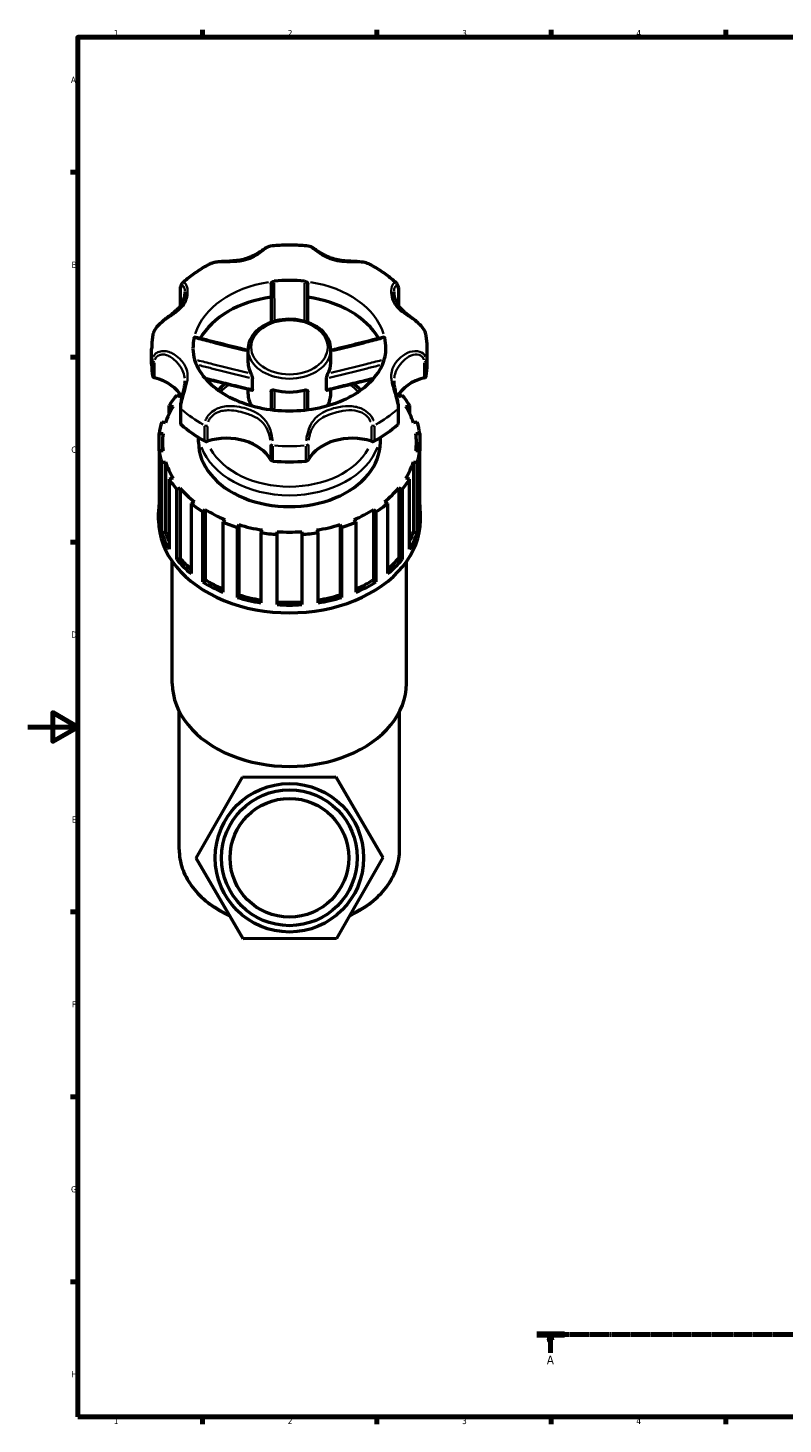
# Model space of a CAD drawing. Header units: millimetres. Extents: x 0 to 908, y -2 to 1069.
# Tile 1 of 6: x 0 to 303, y 17 to 578. Entities that reach past the tile are written whole.
import ezdxf

# ---------------------------------------------------------------- set-up
doc = ezdxf.new("R2010")
doc.units = ezdxf.units.MM
doc.linetypes.add('CHAIN', pattern=[0.7087, 0.4724, -0.0591, 0.1181, -0.0591])
for name, color, linetype, lineweight in [('Border (ISO)', 7, 'Continuous', 70), ('Section Line (ISO)', 7, 'CHAIN', 70), ('Visible (ISO)', 7, 'Continuous', 50), ('Visible Narrow (ISO)', 7, 'Continuous', 35)]:
    doc.layers.add(name, color=color, linetype=linetype, lineweight=lineweight)
doc.styles.add('Label Text (ISO)', font='tahoma.ttf')
doc.styles.add('Note Text (ISO)', font='tahoma.ttf')

# ---------------------------------------------------------------- blocks, each defined once
blk = doc.blocks.new('Borders Default Border')
at = {"layer": 'Border (ISO)'}
for p, q in [((70.08, 574), (70.08, 576.9)), ((140.17, 574), (140.17, 576.9)), ((210.25, 574), (210.25, 576.9)), ((280.33, 574), (280.33, 576.9)), ((20, 519.75), (17.1, 519.75)), ((20, 445.5), (17.1, 445.5)), ((20, 371.25), (17.1, 371.25)), ((20, 222.75), (17.1, 222.75)), ((20, 148.5), (17.1, 148.5)), ((20, 74.25), (17.1, 74.25)), ((70.08, 20), (70.08, 17.1)), ((140.17, 20), (140.17, 17.1)), ((210.25, 20), (210.25, 17.1)), ((280.33, 20), (280.33, 17.1))]:
    blk.add_line(p, q, dxfattribs=at)
at = {"layer": 'Border (ISO)', "flags": 128}
for points in [[(20, 20), (20, 574), (821, 574), (821, 20), (20, 20)], [(0, 297), (20, 297), (10, 302.77), (10, 291.23), (20, 297)]]:
    blk.add_lwpolyline(points, dxfattribs=at)
at = {"layer": 'Border (ISO)', "color": 232, "true_color": 0xca0064, "char_height": 2.5, "attachment_point": 7, "style": 'Note Text (ISO)'}
for s, insert in [('1', (34.48, 574.4)), ('2', (104.37, 574.4)), ('3', (174.43, 574.35)), ('4', (244.42, 574.4)), ('A', (17.29, 555.62)), ('B', (17.59, 481.37)), ('C', (17.43, 407.08)), ('D', (17.43, 332.88)), ('E', (17.64, 258.63)), ('F', (17.7, 184.38)), ('G', (17.31, 110.08)), ('H', (17.44, 35.88)), ('1', (34.48, 17.1)), ('2', (104.37, 17.1)), ('3', (174.43, 17.05)), ('4', (244.42, 17.1))]:
    blk.add_mtext(s, dxfattribs=dict(at, insert=insert))
blk = doc.blocks.new('2dTransSection0')
at = {"layer": 'Section Line (ISO)', "linetype": 'CHAIN'}
blk.add_line((204.42, 53.13), (766.21, 53.13), dxfattribs=at)
at = {"layer": 'Section Line (ISO)', "linetype": 'Continuous', "lineweight": 140}
blk.add_line((204.42, 53.13), (215.51, 53.13), dxfattribs=at)
at = {"layer": 'Section Line (ISO)', "linetype": 'Continuous'}
for p, q in [((209.96, 53.13), (209.46, 50.63)), ((209.46, 50.63), (210.46, 50.63)), ((209.96, 50.63), (209.96, 53.13)), ((210.46, 50.63), (209.96, 53.13)), ((209.96, 45.67), (209.96, 50.63))]:
    blk.add_line(p, q, dxfattribs=at)
at = {"layer": 'Section Line (ISO)', "linetype": 'Continuous', "flags": 128}
blk.add_lwpolyline([(210.46, 50.63), (209.96, 53.13), (209.46, 50.63), (210.46, 50.63)], dxfattribs=at)
at = {"layer": 'Section Line (ISO)'}
blk.add_solid([(210.46, 50.63), (209.96, 53.13), (209.46, 50.63), (210.46, 50.63)], dxfattribs=at)
at = {"layer": 'Section Line (ISO)', "insert": (208.47, 41.13), "char_height": 3.5, "attachment_point": 7, "style": 'Label Text (ISO)'}
blk.add_mtext('A', dxfattribs=at)

msp = doc.modelspace()

# ---------------------------------------------------------------- linework, layer by layer
at = {"layer": 'Visible (ISO)'}
for p, q in [((61.259, 466.293), (61.259, 472.555)), ((148.864, 472.555), (148.864, 466.293)), ((49.711, 442.665), (49.711, 448.927)), ((88.456, 443.229), (88.456, 448.621)), ((121.666, 443.229), (121.666, 448.621)), ((160.411, 442.665), (160.411, 448.927)), ((88.456, 430.705), (88.456, 432.562)), ((90.187, 432.543), (90.187, 436.954)), ((119.936, 432.543), (119.936, 436.954)), ((121.666, 430.705), (121.666, 432.562)), ((56.792, 426.086), (58.299, 425.74)), ((56.792, 422.991), (56.792, 426.086)), ((61.098, 429.624), (59.816, 430.282)), ((150.307, 430.282), (149.025, 429.624)), ((151.823, 425.74), (153.331, 426.086)), ((153.331, 426.086), (153.331, 422.991)), ((61.259, 425.299), (61.259, 419.037)), ((148.864, 419.037), (148.864, 425.299)), ((55.259, 419.122), (53.751, 419.469)), ((156.371, 419.469), (154.864, 419.122)), ((52.71, 414.817), (54.294, 414.817)), ((52.71, 407.859), (52.71, 414.817)), ((54.056, 411.338), (54.056, 407.859)), ((68.53, 411.338), (68.53, 413.261)), ((141.592, 411.338), (141.592, 413.261)), ((155.829, 414.817), (157.413, 414.817)), ((156.066, 411.338), (156.066, 407.859)), ((157.413, 414.817), (157.413, 407.859)), ((54.294, 407.859), (52.71, 407.859)), ((52.71, 407.859), (52.71, 379.68)), ((157.413, 407.859), (155.829, 407.859)), ((157.413, 379.68), (157.413, 407.859)), ((53.751, 403.208), (55.259, 403.554)), ((53.751, 375.028), (53.751, 403.208)), ((55.259, 403.554), (55.259, 375.374)), ((154.864, 403.554), (154.864, 375.374)), ((154.864, 403.554), (156.371, 403.208)), ((156.371, 403.208), (156.371, 375.028)), ((58.299, 396.936), (56.792, 396.59)), ((56.792, 396.59), (56.792, 368.411)), ((59.816, 392.394), (61.098, 393.052)), ((61.098, 393.052), (61.098, 364.873)), ((149.025, 393.052), (149.025, 364.873)), ((149.025, 393.052), (150.307, 392.394)), ((153.331, 396.59), (151.823, 396.936)), ((153.331, 368.411), (153.331, 396.59)), ((59.816, 364.214), (59.816, 392.394)), ((66.882, 387.423), (65.6, 386.765)), ((144.523, 386.765), (143.241, 387.423)), ((150.307, 392.394), (150.307, 364.214)), ((52.479, 380.027), (52.479, 383.158)), ((65.6, 386.765), (65.6, 358.585)), ((70.309, 383.435), (71.241, 384.341)), ((70.309, 355.255), (70.309, 383.435)), ((71.241, 384.341), (71.241, 356.161)), ((138.882, 384.341), (138.882, 356.161)), ((138.882, 384.341), (139.813, 383.435)), ((139.813, 383.435), (139.813, 355.255)), ((144.523, 358.585), (144.523, 386.765)), ((157.644, 380.027), (157.644, 383.158)), ((79.202, 380.251), (78.27, 379.345)), ((78.27, 379.345), (78.27, 351.165)), ((84.205, 377.207), (84.694, 378.272)), ((84.205, 349.027), (84.205, 377.207)), ((84.694, 378.272), (84.694, 350.093)), ((94.053, 376.122), (93.563, 375.057)), ((116.56, 375.057), (116.07, 376.122)), ((125.428, 378.272), (125.428, 350.093)), ((125.428, 378.272), (125.918, 377.207)), ((125.918, 377.207), (125.918, 349.027)), ((131.853, 379.345), (130.921, 380.251)), ((131.853, 351.165), (131.853, 379.345)), ((53.751, 375.028), (55.259, 375.374)), ((93.563, 375.057), (93.563, 346.877)), ((100.141, 374.32), (100.141, 375.44)), ((100.141, 346.14), (100.141, 374.32)), ((109.981, 375.44), (109.981, 374.32)), ((109.981, 374.32), (109.981, 346.14)), ((116.56, 346.877), (116.56, 375.057)), ((154.864, 375.374), (156.371, 375.028)), ((59.816, 364.214), (61.098, 364.873)), ((149.025, 364.873), (150.307, 364.214)), ((58.014, 314.471), (58.014, 363.422)), ((152.109, 314.471), (152.109, 363.422)), ((70.309, 355.255), (71.241, 356.161)), ((138.882, 356.161), (139.813, 355.255)), ((84.205, 349.027), (84.694, 350.093)), ((125.428, 350.093), (125.918, 349.027)), ((60.781, 247.827), (60.781, 303.229)), ((149.341, 247.827), (149.341, 303.229)), ((67.534, 244.357), (86.177, 276.927)), ((86.177, 276.927), (123.704, 277.067)), ((123.704, 277.067), (142.589, 244.637)), ((86.419, 211.927), (67.534, 244.357)), ((142.589, 244.637), (123.946, 212.067)), ((123.946, 212.067), (86.419, 211.927))]:
    msp.add_line(p, q, dxfattribs=at)
for radius in [29.807, 27.267, 23.846]:
    msp.add_circle((105.061, 244.497), radius, dxfattribs=at)
for centre, major_axis, start_param, end_param in [((105.061, 448.927), (-38.745, 0), 4.5547112, 4.8700668), ((62.489, 466.293), (-1.23, 0), 0, 0.0705857), ((105.061, 442.665), (-38.745, 0), 4.9040362, 5.8957875), ((105.061, 442.665), (38.745, 0), 0.3873978, 1.3791491), ((147.634, 466.293), (1.23, 0), 6.2125201, 6.2831853), ((105.061, 448.927), (-38.745, 0), 6.1255075, 6.2831853), ((105.061, 448.927), (38.745, 0), 0, 0.1576778), ((105.061, 443.229), (-16.605, 0), 0, 0.3695748), ((105.061, 443.229), (16.605, 0), 5.9136105, 6.2831853), ((105.061, 442.665), (-55.35, 0), 0, 0.1199383), ((51.33, 438.086), (-1.23, 0), 0.1199383, 1.2086624), ((158.793, 438.086), (1.23, 0), 5.0745229, 6.163247), ((105.061, 442.665), (55.35, 0), 6.163247, 6.2831853), ((44.239, 424.85), (18.786, 0), 0.3543387, 1.2086624), ((105.061, 443.229), (16.605, 0), 4.3428142, 5.0819638), ((165.884, 424.85), (-18.786, 0), 5.0745229, 5.9288438), ((105.061, 411.338), (-52.582, 0), 5.7485711, 5.8753217), ((105.061, 411.338), (-51.005, 0), 5.7362037, 5.7514781), ((105.061, 430.705), (-16.605, 0), 0, 0.4091136), ((105.061, 430.705), (16.605, 0), 5.8740717, 6.2831853), ((105.061, 411.338), (-51.005, 0), 3.6732999, 3.6885743), ((105.061, 411.338), (-52.583, 0), 3.5494562, 3.6762069), ((105.061, 411.338), (-51.005, 0), 5.8724147, 6.0656373), ((105.061, 411.338), (51.005, 0), 0.217548, 0.4107706), ((105.061, 411.338), (-52.582, 0), 6.0627304, 6.189481), ((62.489, 419.037), (-1.23, 0), 0, 0.6654598), ((105.061, 442.665), (55.35, 0), 3.8070525, 4.0469291), ((105.061, 442.665), (55.35, 0), 5.3778488, 5.6177255), ((147.634, 419.037), (1.23, 0), 5.6177255, 6.2831853), ((105.061, 411.338), (52.582, 0), 0.0937043, 0.2204549), ((105.061, 411.338), (-51.005, 0), 6.186574, 6.3797966), ((105.061, 411.338), (-36.531, 0), 0, 3.1415927), ((71.647, 412.561), (1.23, 0), 4.0469291, 5.1356532), ((79.868, 399.657), (18.786, 0), 0.3621339, 1.9940606), ((130.255, 399.657), (-18.786, 0), 4.2891247, 5.9210514), ((138.476, 412.561), (1.23, 0), 4.2891247, 5.3778488), ((105.061, 411.338), (51.005, 0), 6.186574, 6.3797966), ((105.061, 411.338), (-52.582, 0), 0.0937043, 0.2204549), ((98.586, 404.671), (-1.23, 0), 0.3621339, 1.450858), ((105.061, 442.665), (55.35, 0), 4.5924507, 4.8323273), ((111.537, 404.671), (1.23, 0), 4.8323273, 5.9210514), ((105.061, 411.338), (52.582, 0), 6.0627304, 6.189481), ((105.061, 411.338), (-51.005, 0), 0.217548, 0.4107706), ((105.061, 411.338), (51.005, 0), 5.8724147, 6.0656373), ((105.061, 411.338), (52.582, 0), 3.5494562, 3.6762069), ((105.061, 411.338), (51.005, 0), 3.6732999, 3.8665225), ((105.061, 411.338), (51.005, 0), 5.5582555, 5.7514781), ((105.061, 411.338), (52.582, 0), 5.7485711, 5.8753217), ((105.061, 383.158), (-52.583, 0), 6.189481, 6.3768896), ((105.061, 411.338), (52.583, 0), 3.8636155, 3.9903661), ((105.061, 411.338), (51.005, 0), 3.9874591, 4.1806818), ((105.061, 411.338), (51.005, 0), 5.2440962, 5.4373188), ((105.061, 411.338), (52.582, 0), 5.4344118, 5.5611625), ((105.061, 383.158), (52.583, 0), 6.189481, 6.3768896), ((105.061, 380.027), (-52.583, 0), 0, 3.1415927), ((105.061, 411.338), (52.583, 0), 4.1777748, 4.3045254), ((105.061, 411.338), (51.005, 0), 4.3016184, 4.494841), ((105.061, 411.338), (51.005, 0), 4.9299369, 5.1231596), ((105.061, 411.338), (52.583, 0), 5.1202526, 5.2470032), ((105.061, 383.158), (-52.583, 0), 0.2204549, 0.4078636), ((105.061, 383.158), (-51.005, 0), 0.217548, 0.3290147), ((105.061, 411.338), (52.582, 0), 4.491934, 4.6186847), ((105.061, 411.338), (51.005, 0), 4.6157777, 4.8090003), ((105.061, 411.338), (52.582, 0), 4.8060933, 4.9328439), ((105.061, 383.158), (51.005, 0), 5.9541706, 6.0656373), ((105.061, 383.158), (52.583, 0), 5.8753217, 6.0627304), ((105.061, 383.158), (51.005, 0), 3.6732999, 3.8277587), ((105.061, 383.158), (51.005, 0), 5.5970192, 5.7514781), ((105.061, 383.158), (-52.582, 0), 0.5346142, 0.7220229), ((105.061, 383.158), (-52.582, 0), 2.4195698, 2.6069784), ((105.061, 383.158), (-52.582, 0), 0.8487735, 1.0361821), ((105.061, 383.158), (51.005, 0), 3.9874591, 4.15936), ((105.061, 383.158), (51.005, 0), 5.265418, 5.4373188), ((105.061, 383.158), (-52.582, 0), 2.1054105, 2.2928192), ((105.061, 383.158), (-52.583, 0), 1.1629327, 1.3503414), ((105.061, 383.158), (51.005, 0), 4.3016184, 4.4849977), ((105.061, 383.158), (51.005, 0), 4.9397802, 5.1231596), ((105.061, 383.158), (-52.583, 0), 1.7912513, 1.9786599), ((105.061, 383.158), (51.005, 0), 4.6157777, 4.8090003), ((105.061, 383.158), (-52.583, 0), 1.477092, 1.6645006), ((105.061, 314.471), (-47.048, 0), 0, 3.1415927)]:
    msp.add_ellipse(centre, major_axis=major_axis, ratio=0.7071068, start_param=start_param, end_param=end_param, dxfattribs=at)
for points, knots in [([(97.475, 490.111), (97.104, 490.073), (96.796, 489.962), (96.107, 489.66), (95.732, 489.442), (94.926, 488.944), (94.497, 488.661), (93.543, 488.039), (93.013, 487.697), (91.772, 486.946), (91.05, 486.541), (89.516, 485.795), (88.703, 485.458), (87.021, 484.896), (86.152, 484.673), (84.361, 484.333), (83.438, 484.217), (81.55, 484.054), (80.585, 484.007), (78.842, 483.923), (78.07, 483.886), (76.703, 483.778), (76.107, 483.715), (75.028, 483.542), (74.543, 483.44), (73.606, 483.164), (73.154, 482.99), (72.732, 482.763)], [0.571324, 0.571324, 0.571324, 0.571324, 0.7197722, 0.7197722, 0.9158908, 0.9158908, 1.1200967, 1.1200967, 1.3486103, 1.3486103, 1.6332979, 1.6332979, 1.9289972, 1.9289972, 2.2246964, 2.2246964, 2.5203957, 2.5203957, 2.814612, 2.814612, 3.0445803, 3.0445803, 3.2241491, 3.2241491, 3.3762329, 3.3762329, 3.5283167, 3.5283167, 3.5283167, 3.5283167]), ([(112.648, 490.111), (111.642, 490.214), (110.633, 490.296), (108.61, 490.42), (107.597, 490.461), (105.569, 490.502), (104.554, 490.502), (102.526, 490.461), (101.512, 490.42), (99.49, 490.296), (98.481, 490.214), (97.475, 490.111)], [4.56861268, 4.56861268, 4.56861268, 4.56861268, 4.6261232, 4.6261232, 4.68363372, 4.68363372, 4.74114424, 4.74114424, 4.79865476, 4.79865476, 4.85616528, 4.85616528, 4.85616528, 4.85616528]), ([(137.391, 482.763), (136.768, 483.097), (136.082, 483.318), (134.461, 483.677), (133.508, 483.777), (131.934, 483.89), (131.315, 483.921), (129.951, 483.987), (129.207, 484.021), (127.571, 484.132), (126.685, 484.216), (124.907, 484.477), (124.019, 484.66), (122.298, 485.143), (121.465, 485.442), (119.859, 486.139), (119.086, 486.537), (117.61, 487.38), (116.908, 487.826), (115.726, 488.595), (115.232, 488.923), (114.419, 489.424), (114.09, 489.615), (113.417, 489.931), (113.073, 490.067), (112.648, 490.111)], [0.4877697, 0.4877697, 0.4877697, 0.4877697, 0.712097, 0.712097, 0.9983616, 0.9983616, 1.1828916, 1.1828916, 1.4082931, 1.4082931, 1.6873333, 1.6873333, 1.9830328, 1.9830328, 2.2787323, 2.2787323, 2.5744318, 2.5744318, 2.8701313, 2.8701313, 3.1042122, 3.1042122, 3.2744884, 3.2744884, 3.4447645, 3.4447645, 3.4447645, 3.4447645]), ([(72.732, 482.763), (71.949, 482.344), (71.179, 481.908), (69.668, 481.005), (68.927, 480.537), (67.475, 479.57), (66.764, 479.071), (65.376, 478.041), (64.698, 477.511), (63.377, 476.421), (62.735, 475.86), (62.11, 475.285)], [5.36070173, 5.36070173, 5.36070173, 5.36070173, 5.41429543, 5.41429543, 5.46788914, 5.46788914, 5.52148284, 5.52148284, 5.57507654, 5.57507654, 5.62867024, 5.62867024, 5.62867024, 5.62867024]), ([(148.012, 475.285), (147.388, 475.86), (146.745, 476.421), (145.425, 477.511), (144.747, 478.041), (143.359, 479.071), (142.648, 479.57), (141.196, 480.537), (140.455, 481.005), (138.944, 481.908), (138.174, 482.344), (137.391, 482.763)], [3.79610772, 3.79610772, 3.79610772, 3.79610772, 3.84970142, 3.84970142, 3.90329512, 3.90329512, 3.95688882, 3.95688882, 4.01048253, 4.01048253, 4.06407623, 4.06407623, 4.06407623, 4.06407623]), ([(63.025, 471.701), (63.025, 471.292), (62.991, 470.849), (62.835, 469.831), (62.694, 469.25), (62.305, 468.114), (62.058, 467.56), (61.463, 466.5), (61.115, 465.994), (60.313, 465.019), (59.858, 464.55), (58.834, 463.615), (58.265, 463.15), (57.154, 462.289), (56.634, 461.9), (55.658, 461.162), (55.212, 460.822), (54.38, 460.157), (53.996, 459.838), (52.938, 458.901), (52.281, 458.246), (51.216, 456.893), (50.79, 456.205), (50.351, 455.103), (50.238, 454.716), (50.171, 454.324)], [1.2217168, 1.2217168, 1.2217168, 1.2217168, 1.4390081, 1.4390081, 1.7099814, 1.7099814, 1.9809548, 1.9809548, 2.2519281, 2.2519281, 2.5229015, 2.5229015, 2.7938748, 2.7938748, 3.0062977, 3.0062977, 3.1751014, 3.1751014, 3.318367, 3.318367, 3.5763217, 3.5763217, 3.8095243, 3.8095243, 3.9314503, 3.9314503, 3.9314503, 3.9314503]), ([(61.259, 472.555), (61.259, 472.77), (61.267, 472.977), (61.3, 473.378), (61.325, 473.571), (61.395, 473.943), (61.441, 474.122), (61.559, 474.47), (61.633, 474.639), (61.826, 474.971), (61.947, 475.134), (62.11, 475.285)], [0, 0, 0, 0, 0.07854321, 0.07854321, 0.15708642, 0.15708642, 0.23562962, 0.23562962, 0.31417283, 0.31417283, 0.39271604, 0.39271604, 0.39271604, 0.39271604]), ([(97.681, 474.841), (97.681, 474.968), (97.716, 475.098), (97.85, 475.356), (97.95, 475.482), (98.2, 475.699), (98.345, 475.79), (98.581, 475.891), (98.659, 475.918), (98.817, 475.96), (98.897, 475.975), (98.977, 475.984)], [0, 0, 0, 0, 0.0537095, 0.0537095, 0.10958879, 0.10958879, 0.16286706, 0.16286706, 0.18766092, 0.18766092, 0.21209709, 0.21209709, 0.21209709, 0.21209709]), ([(97.681, 474.841), (97.681, 472.28), (97.681, 469.72), (97.681, 464.743), (97.681, 462.326), (97.681, 459.913), (97.681, 459.766), (97.681, 459.619), (97.681, 459.471)], [0.6931869, 0.6931869, 0.6931869, 0.6931869, 1.5426303, 1.5426303, 2.3456317, 2.3456317, 2.3456317, 2.3946767, 2.3946767, 2.3946767, 2.3946767]), ([(111.145, 475.984), (111.297, 475.967), (111.448, 475.928), (111.743, 475.808), (111.883, 475.725), (112.133, 475.523), (112.238, 475.403), (112.355, 475.204), (112.387, 475.131), (112.43, 474.985), (112.441, 474.913), (112.441, 474.841)], [0, 0, 0, 0, 0.0462279, 0.0462279, 0.09650133, 0.09650133, 0.15098193, 0.15098193, 0.18147956, 0.18147956, 0.21171912, 0.21171912, 0.21171912, 0.21171912]), ([(112.441, 459.471), (112.441, 459.599), (112.441, 459.726), (112.441, 459.854), (112.441, 462.162), (112.441, 464.473), (112.441, 469.469), (112.441, 472.155), (112.441, 474.841)], [1.400372, 1.400372, 1.400372, 1.400372, 1.4428309, 1.4428309, 1.4428309, 2.2108738, 2.2108738, 3.1018618, 3.1018618, 3.1018618, 3.1018618]), ([(159.952, 454.324), (159.843, 454.956), (159.616, 455.576), (158.951, 456.832), (158.491, 457.46), (157.419, 458.677), (156.798, 459.259), (155.462, 460.4), (154.746, 460.949), (153.206, 462.114), (152.404, 462.711), (151.181, 463.712), (150.716, 464.123), (149.82, 465.01), (149.401, 465.488), (148.667, 466.488), (148.352, 467.009), (147.824, 468.098), (147.61, 468.666), (147.215, 470.085), (147.098, 470.948), (147.098, 471.701)], [0.0846124, 0.0846124, 0.0846124, 0.0846124, 0.2813928, 0.2813928, 0.5029147, 0.5029147, 0.7402375, 0.7402375, 1.0052969, 1.0052969, 1.3413107, 1.3413107, 1.5812786, 1.5812786, 1.8522509, 1.8522509, 2.1232232, 2.1232232, 2.3941955, 2.3941955, 2.7943354, 2.7943354, 2.7943354, 2.7943354]), ([(148.012, 475.285), (148.176, 475.134), (148.297, 474.971), (148.49, 474.639), (148.563, 474.47), (148.682, 474.122), (148.727, 473.943), (148.798, 473.571), (148.823, 473.378), (148.856, 472.977), (148.864, 472.77), (148.864, 472.555)], [3.62333527, 3.62333527, 3.62333527, 3.62333527, 3.70188103, 3.70188103, 3.7804268, 3.7804268, 3.85897257, 3.85897257, 3.93751833, 3.93751833, 4.0160641, 4.0160641, 4.0160641, 4.0160641]), ([(121.666, 448.621), (121.666, 449.877), (121.397, 451.131), (120.354, 453.528), (119.566, 454.666), (117.536, 456.736), (116.274, 457.658), (113.407, 459.176), (111.796, 459.766), (108.401, 460.548), (106.618, 460.739), (103.058, 460.705), (101.283, 460.479), (97.913, 459.63), (96.319, 459.006), (93.479, 457.411), (92.232, 456.441), (90.239, 454.252), (89.483, 453.037), (88.647, 450.736), (88.456, 449.679), (88.456, 448.621)], [3.1415927, 3.1415927, 3.1415927, 3.1415927, 3.4403399, 3.4403399, 3.7479363, 3.7479363, 4.0695447, 4.0695447, 4.3973955, 4.3973955, 4.7261564, 4.7261564, 5.0548344, 5.0548344, 5.3835937, 5.3835937, 5.7111988, 5.7111988, 6.0315824, 6.0315824, 6.2831853, 6.2831853, 6.2831853, 6.2831853]), ([(50.171, 454.324), (50.11, 453.967), (50.055, 453.61), (49.957, 452.893), (49.914, 452.534), (49.84, 451.814), (49.81, 451.454), (49.761, 450.733), (49.742, 450.372), (49.718, 449.65), (49.711, 449.288), (49.711, 448.927)], [6.16275659, 6.16275659, 6.16275659, 6.16275659, 6.18684233, 6.18684233, 6.21092807, 6.21092807, 6.23501382, 6.23501382, 6.25909956, 6.25909956, 6.28318531, 6.28318531, 6.28318531, 6.28318531]), ([(160.411, 448.927), (160.411, 449.288), (160.405, 449.65), (160.381, 450.372), (160.362, 450.733), (160.313, 451.454), (160.282, 451.814), (160.209, 452.534), (160.166, 452.893), (160.068, 453.61), (160.013, 453.967), (159.952, 454.324)], [3.14159265, 3.14159265, 3.14159265, 3.14159265, 3.1656784, 3.1656784, 3.18976414, 3.18976414, 3.21384989, 3.21384989, 3.23793563, 3.23793563, 3.26202137, 3.26202137, 3.26202137, 3.26202137]), ([(66.316, 448.927), (66.316, 445.938), (67.175, 442.907), (70.588, 437.453), (72.779, 435.055), (78.182, 430.94), (81.273, 429.186), (88.161, 426.386), (91.944, 425.332), (99.854, 424.053), (103.979, 423.829), (112.128, 424.249), (116.15, 424.893), (123.648, 426.953), (127.122, 428.367), (133.186, 431.749), (135.771, 433.716), (139.928, 437.961), (141.456, 440.239), (143.368, 444.656), (143.806, 446.796), (143.806, 448.927)], [0, 0, 0, 0, 0.4165184, 0.4165184, 0.7482839, 0.7482839, 1.0490504, 1.0490504, 1.3458417, 1.3458417, 1.6434853, 1.6434853, 1.941487, 1.941487, 2.2386047, 2.2386047, 2.5360625, 2.5360625, 2.8446266, 2.8446266, 3.1415927, 3.1415927, 3.1415927, 3.1415927]), ([(66.797, 453.229), (66.821, 453.336), (66.846, 453.421), (66.896, 453.545), (66.921, 453.579), (66.946, 453.583), (66.95, 453.583), (66.953, 453.582)], [0, 0, 0, 0, 0.04622759, 0.04622759, 0.09650056, 0.09650056, 0.10387188, 0.10387188, 0.10387188, 0.10387188]), ([(88.456, 448.201), (87.431, 448.449), (86.407, 448.699), (83.845, 449.33), (82.307, 449.711), (79.234, 450.479), (77.698, 450.864), (74.627, 451.638), (73.091, 452.026), (70.022, 452.803), (68.487, 453.192), (66.953, 453.582)], [0.3429211, 0.3429211, 0.3429211, 0.3429211, 0.6685425, 0.6685425, 1.1577746, 1.1577746, 1.6470067, 1.6470067, 2.1362388, 2.1362388, 2.6254709, 2.6254709, 2.6254709, 2.6254709]), ([(143.17, 453.582), (141.636, 453.192), (140.101, 452.803), (137.031, 452.026), (135.496, 451.638), (132.425, 450.864), (130.889, 450.479), (127.815, 449.711), (126.278, 449.33), (123.716, 448.699), (122.691, 448.449), (121.666, 448.201)], [0.1661332, 0.1661332, 0.1661332, 0.1661332, 0.6553653, 0.6553653, 1.1445975, 1.1445975, 1.6338296, 1.6338296, 2.1230617, 2.1230617, 2.4486832, 2.4486832, 2.4486832, 2.4486832]), ([(143.17, 453.582), (143.171, 453.582), (143.171, 453.583), (143.194, 453.586), (143.22, 453.557), (143.261, 453.462), (143.274, 453.425), (143.3, 453.336), (143.313, 453.286), (143.326, 453.229)], [0.10813858, 0.10813858, 0.10813858, 0.10813858, 0.10958853, 0.10958853, 0.16286681, 0.16286681, 0.1876607, 0.1876607, 0.21209709, 0.21209709, 0.21209709, 0.21209709]), ([(89.578, 438.988), (89.639, 438.876), (89.702, 438.741), (89.836, 438.423), (89.906, 438.236), (90.033, 437.843), (90.089, 437.636), (90.147, 437.351), (90.162, 437.263), (90.181, 437.098), (90.187, 437.023), (90.187, 436.954)], [0, 0, 0, 0, 0.05093515, 0.05093515, 0.11051881, 0.11051881, 0.17441836, 0.17441836, 0.20452337, 0.20452337, 0.23367455, 0.23367455, 0.23367455, 0.23367455]), ([(119.936, 436.954), (119.936, 437.07), (119.951, 437.206), (120.007, 437.524), (120.053, 437.71), (120.169, 438.099), (120.241, 438.304), (120.355, 438.588), (120.394, 438.678), (120.47, 438.844), (120.508, 438.92), (120.545, 438.988)], [0, 0, 0, 0, 0.04921364, 0.04921364, 0.10745629, 0.10745629, 0.17119579, 0.17119579, 0.20288233, 0.20288233, 0.23354898, 0.23354898, 0.23354898, 0.23354898]), ([(63.025, 436.072), (63.025, 435.524), (62.98, 434.937), (62.802, 433.656), (62.667, 432.961), (62.341, 431.491), (62.151, 430.719), (61.8, 429.217), (61.639, 428.492), (61.389, 427.082), (61.301, 426.399), (61.263, 425.609), (61.259, 425.452), (61.259, 425.299)], [2.7943354, 2.7943354, 2.7943354, 2.7943354, 3.0386811, 3.0386811, 3.2830269, 3.2830269, 3.5222347, 3.5222347, 3.7401209, 3.7401209, 3.960129, 3.960129, 4.0160641, 4.0160641, 4.0160641, 4.0160641]), ([(90.002, 432.192), (88.455, 432.56), (86.913, 432.934), (83.832, 433.69), (82.295, 434.071), (79.222, 434.837), (77.687, 435.222), (74.618, 435.994), (73.084, 436.382), (71.489, 436.785), (71.427, 436.801), (71.366, 436.817)], [0.1194096, 0.1194096, 0.1194096, 0.1194096, 0.6078024, 0.6078024, 1.0961952, 1.0961952, 1.5845881, 1.5845881, 2.0729809, 2.0729809, 2.0926594, 2.0926594, 2.0926594, 2.0926594]), ([(90.187, 432.543), (90.187, 432.436), (90.174, 432.348), (90.125, 432.229), (90.09, 432.196), (90.033, 432.187), (90.018, 432.188), (90.002, 432.192)], [0, 0, 0, 0, 0.04543198, 0.04543198, 0.08759197, 0.08759197, 0.10198786, 0.10198786, 0.10198786, 0.10198786]), ([(97.681, 431.654), (97.681, 431.77), (97.711, 431.875), (97.826, 432.072), (97.921, 432.158), (98.169, 432.29), (98.328, 432.331), (98.593, 432.347), (98.685, 432.345), (98.873, 432.324), (98.968, 432.306), (99.063, 432.28)], [0, 0, 0, 0, 0.04921459, 0.04921459, 0.10745833, 0.10745833, 0.17119764, 0.17119764, 0.20288361, 0.20288361, 0.23354896, 0.23354896, 0.23354896, 0.23354896]), ([(111.059, 432.28), (111.218, 432.323), (111.374, 432.344), (111.691, 432.345), (111.848, 432.318), (112.125, 432.212), (112.243, 432.128), (112.362, 431.967), (112.391, 431.91), (112.431, 431.788), (112.441, 431.723), (112.441, 431.654)], [0, 0, 0, 0, 0.05093605, 0.05093605, 0.11052063, 0.11052063, 0.17441981, 0.17441981, 0.20452442, 0.20452442, 0.23367454, 0.23367454, 0.23367454, 0.23367454]), ([(120.121, 432.192), (120.104, 432.188), (120.088, 432.187), (120.031, 432.197), (119.997, 432.231), (119.948, 432.351), (119.936, 432.438), (119.936, 432.543)], [0.08061285, 0.08061285, 0.08061285, 0.08061285, 0.09562776, 0.09562776, 0.13804136, 0.13804136, 0.18272661, 0.18272661, 0.18272661, 0.18272661]), ([(138.757, 436.817), (138.695, 436.801), (138.634, 436.785), (137.039, 436.382), (135.505, 435.994), (132.436, 435.222), (130.901, 434.837), (127.828, 434.071), (126.29, 433.69), (123.21, 432.934), (121.668, 432.56), (120.121, 432.192)], [0.6992184, 0.6992184, 0.6992184, 0.6992184, 0.7188968, 0.7188968, 1.2072897, 1.2072897, 1.6956825, 1.6956825, 2.1840753, 2.1840753, 2.6724682, 2.6724682, 2.6724682, 2.6724682]), ([(148.864, 425.299), (148.864, 425.956), (148.79, 426.683), (148.552, 428.151), (148.396, 428.886), (148.065, 430.331), (147.89, 431.041), (147.567, 432.44), (147.422, 433.123), (147.202, 434.427), (147.132, 435.042), (147.101, 435.769), (147.098, 435.922), (147.098, 436.072)], [0, 0, 0, 0, 0.2401439, 0.2401439, 0.4616695, 0.4616695, 0.6789035, 0.6789035, 0.9103321, 0.9103321, 1.1546754, 1.1546754, 1.2217167, 1.2217167, 1.2217167, 1.2217167]), ([(97.681, 431.654), (97.681, 431.162), (97.681, 430.674), (97.681, 429.51), (97.681, 428.836), (97.681, 428.166), (97.681, 427.057), (97.681, 425.956), (97.681, 424.717), (97.681, 424.575), (97.681, 424.434)], [0.6460317, 0.6460317, 0.6460317, 0.6460317, 0.9782244, 0.9782244, 1.4428309, 1.4428309, 1.4428309, 2.2108738, 2.2108738, 2.310066, 2.310066, 2.310066, 2.310066]), ([(112.441, 424.434), (112.441, 424.516), (112.441, 424.598), (112.441, 425.828), (112.441, 426.978), (112.441, 428.137), (112.441, 428.822), (112.441, 429.509), (112.441, 430.683), (112.441, 431.166), (112.441, 431.654)], [1.4849828, 1.4849828, 1.4849828, 1.4849828, 1.5426303, 1.5426303, 2.3456317, 2.3456317, 2.3456317, 2.8199336, 2.8199336, 3.1490172, 3.1490172, 3.1490172, 3.1490172]), ([(60.781, 247.827), (60.781, 245.321), (61.198, 242.817), (62.831, 237.962), (64.047, 235.612), (67.197, 231.197), (69.13, 229.131), (73.598, 225.384), (76.134, 223.704), (79.589, 221.898), (80.291, 221.553), (81.005, 221.223)], [0, 0, 0, 0, 0.23356343, 0.23356343, 0.46712685, 0.46712685, 0.70069028, 0.70069028, 0.93425371, 0.93425371, 0.99224383, 0.99224383, 0.99224383, 0.99224383]), ([(129.212, 221.267), (129.894, 221.584), (130.564, 221.914), (133.989, 223.704), (136.525, 225.384), (140.993, 229.131), (142.926, 231.197), (146.075, 235.612), (147.292, 237.962), (148.925, 242.817), (149.341, 245.321), (149.341, 247.827)], [2.15191688, 2.15191688, 2.15191688, 2.15191688, 2.20733895, 2.20733895, 2.44090237, 2.44090237, 2.6744658, 2.6744658, 2.90802923, 2.90802923, 3.14159265, 3.14159265, 3.14159265, 3.14159265])]:
    msp.add_open_spline(points, degree=3, knots=knots, dxfattribs=at)
for points in [[(79.395, 434.795), (78.32, 434.026), (77.308, 433.205), (76.367, 432.339)], [(133.756, 432.339), (132.815, 433.205), (131.803, 434.026), (130.728, 434.795)]]:
    msp.add_open_spline(points, degree=3, dxfattribs=at)
at = {"layer": 'Visible Narrow (ISO)'}
for p, q in [((61.367, 466.677), (61.367, 471.907)), ((148.755, 471.907), (148.755, 466.677)), ((50.109, 443.931), (50.109, 438.295)), ((50.894, 437.586), (50.894, 443.222)), ((159.228, 443.222), (159.228, 437.586)), ((160.014, 438.295), (160.014, 443.931)), ((61.521, 418.813), (61.521, 424.449)), ((148.602, 424.449), (148.602, 418.813)), ((70.887, 417.826), (70.887, 412.19)), ((72.152, 412.082), (72.152, 417.717)), ((137.971, 417.717), (137.971, 412.082)), ((139.236, 412.19), (139.236, 417.826)), ((97.436, 410.312), (97.436, 404.676)), ((98.439, 404.121), (98.439, 409.757)), ((111.684, 409.757), (111.684, 404.121)), ((112.687, 404.676), (112.687, 410.312))]:
    msp.add_line(p, q, dxfattribs=at)
for centre, major_axis, start_param, end_param in [((62.489, 472.555), (-1.23, 0), 0.0211632, 0.402101), ((105.061, 448.927), (-38.745, 0), 4.9328388, 6.0627355), ((105.061, 448.927), (38.745, 0), 0.2204498, 1.3503465), ((147.634, 472.555), (1.23, 0), 5.8810843, 6.2620221), ((105.061, 448.927), (-55.35, 0), 0.0059969, 0.1139414), ((105.061, 448.927), (55.35, 0), 6.1692439, 6.2771884), ((51.33, 444.348), (-1.23, 0), 0.1743745, 1.1542262), ((105.061, 448.621), (-16.605, 0), 0.1570796, 2.984513), ((158.793, 444.348), (1.23, 0), 5.1289591, 6.1088108), ((105.061, 417.6), (34.071, 0), 2.3739877, 2.5117654), ((105.061, 417.6), (34.071, 0), 0.6298272, 0.7676049), ((62.489, 425.299), (-1.23, 0), 0.033273, 0.6321868), ((105.061, 448.927), (55.35, 0), 3.8190463, 4.0349353), ((105.061, 448.927), (55.35, 0), 5.3898427, 5.6057316), ((147.634, 425.299), (1.23, 0), 5.6509985, 6.2499123), ((71.647, 418.824), (-1.23, 0), 0.9597727, 1.9396244), ((138.476, 418.824), (1.23, 0), 4.3435609, 5.3234126), ((105.061, 415.861), (-36.531, 0), 0.2522118, 2.8893809), ((98.586, 410.933), (-1.23, 0), 0.4165701, 1.3964218), ((105.061, 448.927), (55.35, 0), 4.6044445, 4.8203335), ((111.537, 410.933), (1.23, 0), 4.8867635, 5.8666152), ((105.061, 417.6), (34.071, 0), 3.5201227, 5.9046552), ((105.061, 247.827), (-44.28, 0), 0.049484, 0.9401969), ((105.061, 247.827), (44.28, 0), 5.3452799, 6.2338219)]:
    msp.add_ellipse(centre, major_axis=major_axis, ratio=0.7071068, start_param=start_param, end_param=end_param, dxfattribs=at)
msp.add_ellipse((105.061, 449.491), major_axis=(-15.375, 0), ratio=0.7071068, dxfattribs=at)
for points, knots in [([(73.912, 483.227), (74.066, 483.271), (74.223, 483.31), (75.673, 483.632), (77.164, 483.681), (80.411, 483.709), (82.174, 483.681), (84.751, 483.901), (85.627, 484.025), (87.742, 484.488), (88.949, 484.907), (91.197, 485.978), (92.242, 486.625), (93.825, 487.73), (94.414, 488.175), (95.451, 488.959), (95.908, 489.304), (96.517, 489.708), (96.708, 489.823), (96.885, 489.912)], [-3.380467, -3.380467, -3.380467, -3.380467, -3.3274304, -3.3274304, -2.9026768, -2.9026768, -2.3984745, -2.3984745, -2.1293669, -2.1293669, -1.7286216, -1.7286216, -1.3328732, -1.3328732, -1.0744037, -1.0744037, -0.8381777, -0.8381777, -0.7191737, -0.7191737, -0.7191737, -0.7191737]), ([(113.238, 489.912), (113.823, 489.618), (114.568, 489.037), (116.501, 487.578), (117.752, 486.667), (119.852, 485.518), (120.618, 485.161), (122.604, 484.423), (123.861, 484.12), (126.462, 483.771), (127.806, 483.718), (130.073, 483.695), (130.981, 483.702), (132.707, 483.677), (133.526, 483.648), (134.98, 483.5), (135.624, 483.393), (136.211, 483.227)], [-3.2969148, -3.2969148, -3.2969148, -3.2969148, -2.9025531, -2.9025531, -2.39839, -2.39839, -2.129302, -2.129302, -1.7286104, -1.7286104, -1.3328688, -1.3328688, -1.0744119, -1.0744119, -0.838178, -0.838178, -0.6356195, -0.6356195, -0.6356195, -0.6356195]), ([(50.692, 455.854), (51.146, 456.75), (51.844, 457.629), (53.878, 459.606), (55.317, 460.612), (58.017, 462.434), (59.278, 463.255), (61.358, 464.964), (62.195, 465.856), (63.244, 467.552), (63.57, 468.292), (64.066, 469.986), (64.189, 470.955), (64.157, 472.45), (64.088, 473.005), (63.843, 474.02), (63.663, 474.475), (63.207, 475.185), (62.926, 475.42), (62.645, 475.464), (62.641, 475.465), (62.638, 475.465)], [-3.7545136, -3.7545136, -3.7545136, -3.7545136, -3.4435213, -3.4435213, -2.9874266, -2.9874266, -2.5070282, -2.5070282, -2.0366314, -2.0366314, -1.7149192, -1.7149192, -1.3281474, -1.3281474, -1.0870374, -1.0870374, -0.8385948, -0.8385948, -0.5729649, -0.5729649, -0.5696528, -0.5696528, -0.5696528, -0.5696528]), ([(61.379, 472.611), (61.386, 472.743), (61.398, 472.868), (61.461, 473.362), (61.547, 473.662), (61.803, 474.144), (61.989, 474.26), (62.365, 474.183), (62.552, 473.978), (62.833, 473.352), (62.932, 472.949), (62.998, 472.354), (63.009, 472.214), (63.016, 472.069)], [0.0610858, 0.0610858, 0.0610858, 0.0610858, 0.1224284, 0.1224284, 0.3183138, 0.3183138, 0.5729649, 0.5729649, 0.8385948, 0.8385948, 1.0870374, 1.0870374, 1.1606309, 1.1606309, 1.1606309, 1.1606309]), ([(99.021, 460.703), (99.01, 463.028), (99.002, 465.357), (98.989, 470.182), (98.983, 472.68), (98.979, 475.178)], [-2.3168094, -2.3168094, -2.3168094, -2.3168094, -1.5426303, -1.5426303, -0.7137928, -0.7137928, -0.7137928, -0.7137928]), ([(111.144, 475.178), (111.139, 472.555), (111.133, 469.932), (111.12, 465.107), (111.112, 462.903), (111.102, 460.703)], [-3.0812559, -3.0812559, -3.0812559, -3.0812559, -2.2108738, -2.2108738, -1.4782394, -1.4782394, -1.4782394, -1.4782394]), ([(147.485, 475.465), (147.482, 475.465), (147.478, 475.464), (146.998, 475.389), (146.525, 474.744), (145.962, 472.919), (145.877, 471.733), (146.16, 469.408), (146.516, 468.266), (147.478, 466.529), (147.969, 465.873), (149.259, 464.52), (150.101, 463.84), (151.663, 462.724), (152.31, 462.292), (153.692, 461.365), (154.431, 460.869), (155.958, 459.749), (156.746, 459.118), (158.126, 457.777), (158.721, 457.072), (159.259, 456.182), (159.349, 456.019), (159.432, 455.855)], [-3.4463991, -3.4463991, -3.4463991, -3.4463991, -3.4431516, -3.4431516, -2.9870091, -2.9870091, -2.5066519, -2.5066519, -2.0364294, -2.0364294, -1.7148953, -1.7148953, -1.3281409, -1.3281409, -1.0870674, -1.0870674, -0.8385957, -0.8385957, -0.5729659, -0.5729659, -0.3183144, -0.3183144, -0.2615485, -0.2615485, -0.2615485, -0.2615485]), ([(147.107, 472.07), (147.119, 472.328), (147.145, 472.574), (147.317, 473.591), (147.621, 474.155), (148.226, 474.279), (148.503, 473.979), (148.694, 473.14), (148.727, 472.891), (148.744, 472.611)], [2.8554218, 2.8554218, 2.8554218, 2.8554218, 2.9870091, 2.9870091, 3.4431516, 3.4431516, 3.8247446, 3.8247446, 3.9549777, 3.9549777, 3.9549777, 3.9549777]), ([(67.879, 452.953), (69.987, 452.414), (72.096, 451.877), (77.107, 450.602), (80.009, 449.865), (82.915, 449.134), (84.394, 448.761), (85.874, 448.39), (87.36, 448.02), (87.366, 448.018), (87.372, 448.017)], [-2.5389768, -2.5389768, -2.5389768, -2.5389768, -1.866761, -1.866761, -0.9419177, -0.9419177, -0.9419177, -0.4709589, -0.4709589, -0.4691638, -0.4691638, -0.4691638, -0.4691638]), ([(122.751, 448.017), (122.762, 448.02), (122.773, 448.022), (124.27, 448.395), (125.755, 448.768), (127.239, 449.142), (130.139, 449.872), (133.037, 450.607), (138.037, 451.879), (140.141, 452.416), (142.244, 452.953)], [-2.3224404, -2.3224404, -2.3224404, -2.3224404, -2.3189919, -2.3189919, -1.8463796, -1.8463796, -1.8463796, -0.9231898, -0.9231898, -0.2526273, -0.2526273, -0.2526273, -0.2526273]), ([(61.686, 426.63), (61.886, 427.889), (62.259, 429.304), (63.125, 432.336), (63.598, 433.901), (64.161, 436.678), (64.246, 437.894), (63.962, 440.128), (63.606, 441.161), (62.644, 442.882), (62.154, 443.573), (60.864, 445.034), (60.021, 445.792), (58.459, 446.82), (57.813, 447.166), (56.431, 447.704), (55.692, 447.89), (54.165, 448.019), (53.377, 447.941), (51.997, 447.463), (51.402, 447.077), (50.759, 446.338), (50.589, 446.08), (50.455, 445.803)], [-3.8152609, -3.8152609, -3.8152609, -3.8152609, -3.4431516, -3.4431516, -2.9870091, -2.9870091, -2.5066519, -2.5066519, -2.0364294, -2.0364294, -1.7148953, -1.7148953, -1.3281409, -1.3281409, -1.0870674, -1.0870674, -0.8385957, -0.8385957, -0.5729659, -0.5729659, -0.3183144, -0.3183144, -0.2008032, -0.2008032, -0.2008032, -0.2008032]), ([(51.03, 444.478), (51.146, 444.857), (51.333, 445.202), (51.937, 445.914), (52.417, 446.225), (53.535, 446.586), (54.175, 446.623), (55.421, 446.444), (56.026, 446.247), (57.167, 445.707), (57.705, 445.369), (59.018, 444.374), (59.74, 443.649), (60.877, 442.259), (61.324, 441.605), (62.239, 439.984), (62.621, 439.019), (62.898, 437.691), (62.947, 437.368), (62.979, 437.036)], [0.1397168, 0.1397168, 0.1397168, 0.1397168, 0.3183144, 0.3183144, 0.5729659, 0.5729659, 0.8385957, 0.8385957, 1.0870674, 1.0870674, 1.3281409, 1.3281409, 1.7148953, 1.7148953, 2.0364294, 2.0364294, 2.5066519, 2.5066519, 2.6546186, 2.6546186, 2.6546186, 2.6546186]), ([(88.443, 439.255), (88.075, 439.343), (87.707, 439.431), (85.853, 439.875), (84.368, 440.236), (82.883, 440.6), (79.983, 441.312), (77.086, 442.035), (72.148, 443.273), (70.108, 443.788), (68.068, 444.303)], [-2.4360464, -2.4360464, -2.4360464, -2.4360464, -2.3189919, -2.3189919, -1.8463796, -1.8463796, -1.8463796, -0.9231898, -0.9231898, -0.2727398, -0.2727398, -0.2727398, -0.2727398]), ([(142.055, 444.303), (140.009, 443.786), (137.964, 443.271), (133.016, 442.03), (130.113, 441.306), (127.208, 440.593), (125.729, 440.23), (124.249, 439.87), (122.405, 439.428), (122.042, 439.342), (121.679, 439.255)], [-2.5188644, -2.5188644, -2.5188644, -2.5188644, -1.866761, -1.866761, -0.9419177, -0.9419177, -0.9419177, -0.4709589, -0.4709589, -0.3555579, -0.3555579, -0.3555579, -0.3555579]), ([(159.668, 445.803), (159.245, 446.68), (158.438, 447.355), (156.24, 448.116), (154.801, 448.031), (152.102, 447.161), (150.841, 446.369), (148.762, 444.57), (147.926, 443.568), (146.878, 441.857), (146.552, 441.153), (146.057, 439.567), (145.933, 438.677), (145.966, 437.094), (146.034, 436.452), (146.279, 435.049), (146.46, 434.283), (146.915, 432.583), (147.197, 431.639), (147.741, 429.735), (148.002, 428.778), (148.294, 427.441), (148.373, 427.028), (148.436, 426.63)], [-3.8152609, -3.8152609, -3.8152609, -3.8152609, -3.4430471, -3.4430471, -2.986891, -2.986891, -2.5065455, -2.5065455, -2.0363723, -2.0363723, -1.7148886, -1.7148886, -1.3281391, -1.3281391, -1.0870758, -1.0870758, -0.838596, -0.838596, -0.5729661, -0.5729661, -0.3183145, -0.3183145, -0.2008032, -0.2008032, -0.2008032, -0.2008032]), ([(147.143, 437.036), (147.22, 437.829), (147.395, 438.574), (147.91, 439.978), (148.233, 440.639), (149.213, 442.254), (149.954, 443.206), (151.734, 444.929), (152.787, 445.695), (155.008, 446.585), (156.178, 446.718), (157.978, 446.138), (158.641, 445.563), (159.02, 444.694), (159.059, 444.587), (159.092, 444.478)], [1.3614341, 1.3614341, 1.3614341, 1.3614341, 1.7148886, 1.7148886, 2.0363723, 2.0363723, 2.5065455, 2.5065455, 2.986891, 2.986891, 3.4430471, 3.4430471, 3.8246402, 3.8246402, 3.8763467, 3.8763467, 3.8763467, 3.8763467]), ([(68.784, 442.281), (70.448, 441.859), (72.112, 441.437), (76.674, 440.285), (79.574, 439.556), (82.477, 438.835), (83.964, 438.466), (85.451, 438.099), (87.645, 437.565), (88.35, 437.394), (89.055, 437.224)], [0.3928812, 0.3928812, 0.3928812, 0.3928812, 0.9231898, 0.9231898, 1.8463796, 1.8463796, 1.8463796, 2.3189919, 2.3189919, 2.5424953, 2.5424953, 2.5424953, 2.5424953]), ([(121.068, 437.224), (121.768, 437.392), (122.467, 437.562), (124.651, 438.094), (126.133, 438.46), (127.614, 438.827), (130.523, 439.55), (133.428, 440.28), (138.001, 441.435), (139.67, 441.858), (141.339, 442.281)], [0.2491089, 0.2491089, 0.2491089, 0.2491089, 0.4709589, 0.4709589, 0.9419177, 0.9419177, 0.9419177, 1.866761, 1.866761, 2.3987229, 2.3987229, 2.3987229, 2.3987229]), ([(89.22, 432.774), (88.594, 432.924), (87.969, 433.075), (85.988, 433.557), (84.634, 433.89), (83.28, 434.225), (80.744, 434.853), (78.212, 435.488), (74.416, 436.444), (73.152, 436.763), (71.889, 437.083)], [0.232023, 0.232023, 0.232023, 0.232023, 0.4302032, 0.4302032, 0.8604065, 0.8604065, 0.8604065, 1.6665618, 1.6665618, 2.0691579, 2.0691579, 2.0691579, 2.0691579]), ([(98.99, 424.676), (98.992, 425.106), (98.994, 425.536), (99.003, 427.064), (99.012, 428.163), (99.023, 429.27), (99.029, 429.939), (99.037, 430.611), (99.05, 431.482), (99.053, 431.677), (99.056, 431.873)], [-2.5125594, -2.5125594, -2.5125594, -2.5125594, -2.2108738, -2.2108738, -1.4428309, -1.4428309, -1.4428309, -0.9782244, -0.9782244, -0.8443955, -0.8443955, -0.8443955, -0.8443955]), ([(111.066, 431.873), (111.07, 431.682), (111.073, 431.491), (111.085, 430.61), (111.093, 429.924), (111.1, 429.241), (111.112, 428.085), (111.12, 426.935), (111.129, 425.418), (111.131, 425.047), (111.133, 424.676)], [-2.9506535, -2.9506535, -2.9506535, -2.9506535, -2.8199336, -2.8199336, -2.3456317, -2.3456317, -2.3456317, -1.5426303, -1.5426303, -1.2824893, -1.2824893, -1.2824893, -1.2824893]), ([(138.234, 437.083), (136.907, 436.747), (135.58, 436.412), (131.777, 435.455), (129.3, 434.834), (126.82, 434.22), (125.47, 433.885), (124.12, 433.553), (122.146, 433.073), (121.525, 432.923), (120.903, 432.774)], [0.7227199, 0.7227199, 0.7227199, 0.7227199, 1.1454927, 1.1454927, 1.9338264, 1.9338264, 1.9338264, 2.3628529, 2.3628529, 2.5598547, 2.5598547, 2.5598547, 2.5598547]), ([(98.326, 411.954), (98.289, 412.293), (98.241, 412.645), (97.959, 414.41), (97.571, 415.916), (96.414, 418.702), (95.62, 419.941), (93.622, 422.101), (92.371, 422.947), (90.271, 423.982), (89.504, 424.293), (87.519, 424.976), (86.262, 425.309), (83.66, 425.777), (82.317, 425.913), (80.05, 425.851), (79.142, 425.75), (77.416, 425.36), (76.596, 425.085), (74.933, 424.286), (74.1, 423.732), (72.694, 422.438), (72.114, 421.708), (71.498, 420.601), (71.337, 420.247), (71.212, 419.895)], [-3.8152912, -3.8152912, -3.8152912, -3.8152912, -3.716157, -3.716157, -3.3273203, -3.3273203, -2.9025531, -2.9025531, -2.39839, -2.39839, -2.129302, -2.129302, -1.7286104, -1.7286104, -1.3328688, -1.3328688, -1.0744119, -1.0744119, -0.838178, -0.838178, -0.5725032, -0.5725032, -0.3180573, -0.3180573, -0.2008048, -0.2008048, -0.2008048, -0.2008048]), ([(72.426, 419.512), (72.532, 419.806), (72.668, 420.101), (73.189, 421.017), (73.682, 421.613), (74.885, 422.654), (75.603, 423.089), (77.049, 423.695), (77.767, 423.893), (79.292, 424.149), (80.102, 424.194), (82.145, 424.15), (83.374, 423.979), (85.786, 423.488), (86.968, 423.167), (88.851, 422.541), (89.583, 422.264), (91.595, 421.365), (92.802, 420.653), (94.727, 418.859), (95.491, 417.836), (96.603, 415.528), (96.975, 414.278), (97.246, 412.799), (97.292, 412.504), (97.328, 412.218)], [0.2008048, 0.2008048, 0.2008048, 0.2008048, 0.3180573, 0.3180573, 0.5725032, 0.5725032, 0.838178, 0.838178, 1.0744119, 1.0744119, 1.3328688, 1.3328688, 1.7286104, 1.7286104, 2.129302, 2.129302, 2.39839, 2.39839, 2.9025531, 2.9025531, 3.3273203, 3.3273203, 3.716157, 3.716157, 3.8152912, 3.8152912, 3.8152912, 3.8152912]), ([(138.911, 419.895), (138.806, 420.19), (138.676, 420.486), (137.914, 421.943), (136.925, 423.045), (134.458, 424.772), (132.968, 425.344), (129.72, 425.97), (127.956, 425.934), (125.377, 425.599), (124.501, 425.429), (122.384, 424.912), (121.176, 424.522), (118.926, 423.57), (117.882, 423.007), (116.298, 421.816), (115.709, 421.277), (114.671, 420.077), (114.215, 419.429), (113.354, 417.891), (112.963, 416.978), (112.354, 415.093), (112.128, 414.128), (111.899, 412.774), (111.841, 412.355), (111.797, 411.953)], [-3.8152914, -3.8152914, -3.8152914, -3.8152914, -3.7170806, -3.7170806, -3.328225, -3.328225, -2.9035695, -2.9035695, -2.3990835, -2.3990835, -2.1298354, -2.1298354, -1.7287024, -1.7287024, -1.3329046, -1.3329046, -1.0743447, -1.0743447, -0.8381755, -0.8381755, -0.5725005, -0.5725005, -0.3180558, -0.3180558, -0.2008048, -0.2008048, -0.2008048, -0.2008048]), ([(112.795, 412.218), (112.838, 412.556), (112.893, 412.907), (113.113, 414.04), (113.33, 414.844), (113.915, 416.409), (114.29, 417.164), (115.119, 418.436), (115.558, 418.972), (116.558, 419.968), (117.126, 420.417), (118.65, 421.418), (119.655, 421.902), (121.803, 422.746), (122.948, 423.106), (124.931, 423.613), (125.745, 423.788), (128.118, 424.173), (129.712, 424.28), (132.59, 423.89), (133.889, 423.471), (136.013, 422.109), (136.853, 421.213), (137.499, 420.006), (137.608, 419.759), (137.697, 419.512)], [0.2008048, 0.2008048, 0.2008048, 0.2008048, 0.3180558, 0.3180558, 0.5725005, 0.5725005, 0.8381755, 0.8381755, 1.0743447, 1.0743447, 1.3329046, 1.3329046, 1.7287024, 1.7287024, 2.1298354, 2.1298354, 2.3990835, 2.3990835, 2.9035695, 2.9035695, 3.328225, 3.328225, 3.7170806, 3.7170806, 3.8152914, 3.8152914, 3.8152914, 3.8152914])]:
    msp.add_open_spline(points, degree=3, knots=knots, dxfattribs=at)

# ---------------------------------------------------------------- block references
msp.add_blockref('Borders Default Border', (0, 0))
at = {"layer": 'Section Line (ISO)'}
msp.add_blockref('2dTransSection0', (0, 0), dxfattribs=at)

doc.saveas('drawing.dxf')
